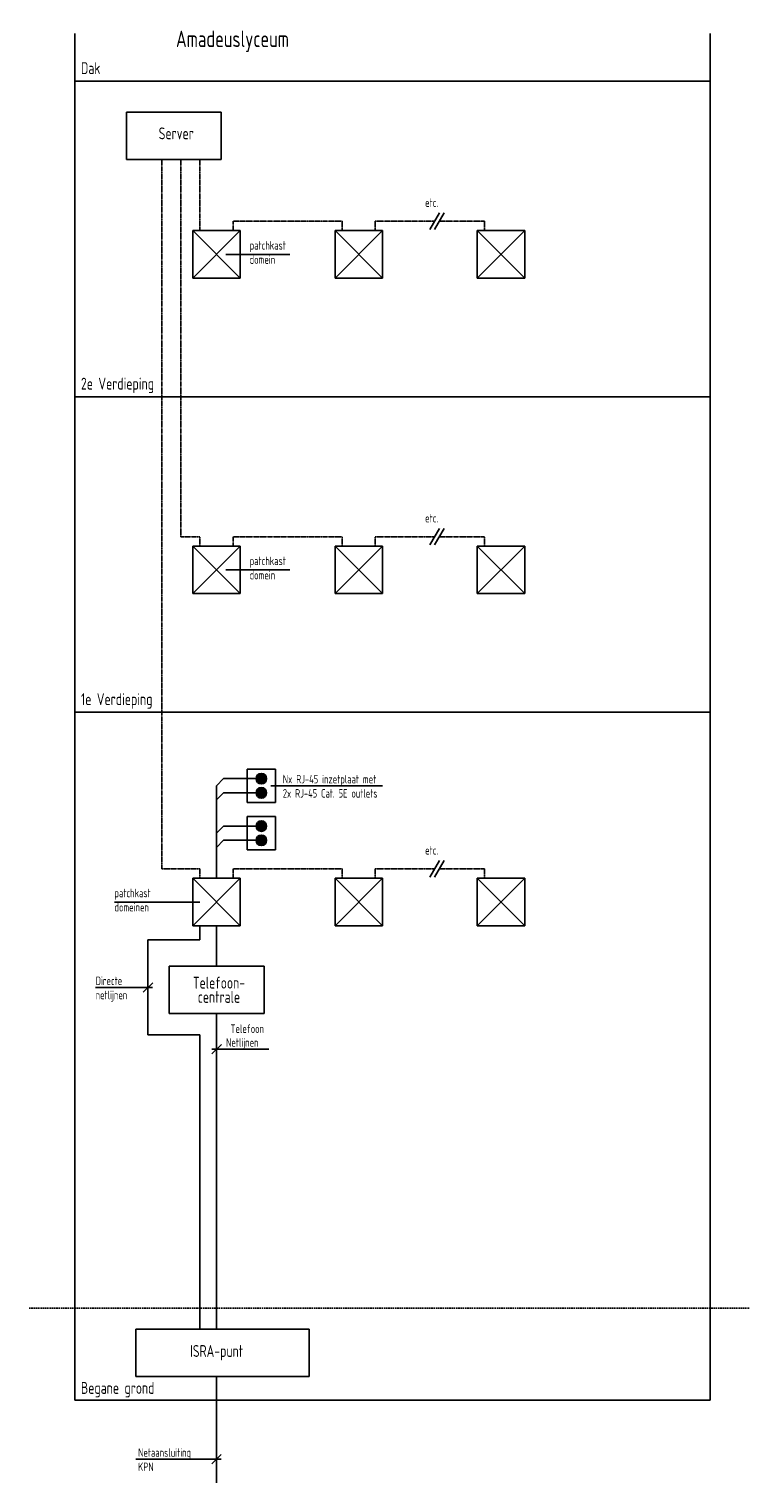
# Model space of a CAD drawing. Header units: millimetres. Extents: x -131870 to 63446, y -19823 to 125301.
# Tile 5 of 14: x -8666 to 6342, y -17853 to 12788. Entities that reach past the tile are written whole.
import ezdxf
from ezdxf.enums import TextEntityAlignment as Align

# ---------------------------------------------------------------- set-up
doc = ezdxf.new("R2010")
doc.units = ezdxf.units.MM
doc.header["$LTSCALE"] = 0.5
for name, pattern in [('CENTER2', [28.575, 19.05, -3.175, 3.175, -3.175]), ('HIDDEN', [9.525, 6.35, -3.175]), ('HIDDENX2', [19.05, 12.7, -6.35])]:
    doc.linetypes.add(name, pattern=pattern)
for name, color, linetype in [('035', 3, 'Continuous'), ('Bouwcontouren', 1, 'HIDDEN'), ('demarkatie', 7, 'CENTER2'), ('EL6222--', 3, 'Continuous'), ('EL6511--', 3, 'Continuous'), ('tekst-018', 1, 'Continuous'), ('TEKST-025', 2, 'Continuous'), ('tekst-035', 3, 'Continuous'), ('UTP-kabel', 3, 'Continuous')]:
    doc.layers.add(name, color=color, linetype=linetype)
doc.styles.add('SIMPLEX', font='isocp.shx')

msp = doc.modelspace()

# ---------------------------------------------------------------- linework, layer by layer
at = {"linetype": 'HIDDENX2'}
for p, q in [((-5866, 10040), (-5866, -4910)), ((-5466, 10040), (-5466, 2090)), ((-5066, 10040), (-5066, 8540)), ((-4366, 8540), (-4366, 8740)), ((-4366, 8740), (-2066, 8740)), ((-2066, 8740), (-2066, 8540)), ((-1366, 8740), (-1366, 8540)), ((-1366, 8740), (-116, 8740)), ((-16, 8740), (934, 8740)), ((934, 8740), (934, 8540)), ((-5466, 2090), (-5066, 2090)), ((-5066, 2090), (-5066, 1890)), ((-4366, 1890), (-4366, 2090)), ((-4366, 2090), (-2066, 2090)), ((-2066, 2090), (-2066, 1890)), ((-1366, 2090), (-1366, 1890)), ((-1366, 2090), (-116, 2090)), ((-16, 2090), (934, 2090)), ((934, 2090), (934, 1890)), ((-5866, -4910), (-5066, -4910)), ((-5066, -4910), (-5066, -5110)), ((-4366, -5110), (-4366, -4910)), ((-4366, -4910), (-2066, -4910)), ((-2066, -4910), (-2066, -5110)), ((-1366, -4910), (-1366, -5110)), ((-1366, -4910), (-116, -4910)), ((-16, -4910), (934, -4910)), ((934, -4910), (934, -5110))]:
    msp.add_line(p, q, dxfattribs=at)
at = {"linetype": 'Continuous'}
for p, q in [((-16, 8913), (-216, 8566)), ((84, 8913), (-116, 8566)), ((-16, 2263), (-216, 1916)), ((84, 2263), (-116, 1916)), ((-16, -4737), (-216, -5084)), ((84, -4737), (-116, -5084))]:
    msp.add_line(p, q, dxfattribs=at)
at = {"layer": '035', "ltscale": 5}
for p, q in [((-4613, 11040), (-6613, 11040)), ((-6613, 10040), (-6613, 11040)), ((-4613, 10040), (-4613, 11040)), ((-6613, 10040), (-4613, 10040)), ((-3713, -6960), (-5713, -6960)), ((-5713, -7960), (-5713, -6960)), ((-3713, -7960), (-3713, -6960)), ((-5713, -7960), (-3713, -7960)), ((-2763, -14610), (-6413, -14610)), ((-6413, -15610), (-6413, -14610)), ((-2763, -15610), (-2763, -14610)), ((-6413, -15610), (-2763, -15610))]:
    msp.add_line(p, q, dxfattribs=at)
at = {"layer": '035'}
for p, q in [((-4216, 8540), (-5216, 8540)), ((-5216, 8540), (-5216, 7540)), ((-4216, 8540), (-4216, 7540)), ((-1216, 8540), (-2216, 8540)), ((-2216, 8540), (-2216, 7540)), ((-1216, 8540), (-1216, 7540)), ((1784, 8540), (784, 8540)), ((784, 8540), (784, 7540)), ((1784, 8540), (1784, 7540)), ((-5216, 7540), (-4216, 7540)), ((-2216, 7540), (-1216, 7540)), ((784, 7540), (1784, 7540)), ((-4216, 1890), (-5216, 1890)), ((-5216, 1890), (-5216, 890)), ((-4216, 1890), (-4216, 890)), ((-1216, 1890), (-2216, 1890)), ((-2216, 1890), (-2216, 890)), ((-1216, 1890), (-1216, 890)), ((1784, 1890), (784, 1890)), ((784, 1890), (784, 890)), ((1784, 1890), (1784, 890)), ((-5216, 890), (-4216, 890)), ((-2216, 890), (-1216, 890)), ((784, 890), (1784, 890)), ((-4216, -5110), (-5216, -5110)), ((-5216, -5110), (-5216, -6110)), ((-4216, -5110), (-4216, -6110)), ((-1216, -5110), (-2216, -5110)), ((-2216, -5110), (-2216, -6110)), ((-1216, -5110), (-1216, -6110)), ((1784, -5110), (784, -5110)), ((784, -5110), (784, -6110)), ((1784, -5110), (1784, -6110)), ((-5216, -6110), (-4216, -6110)), ((-4713, -6110), (-4713, -6960)), ((-2216, -6110), (-1216, -6110)), ((784, -6110), (1784, -6110)), ((-6163, -6410), (-6163, -8410)), ((-4713, -7960), (-4713, -14610)), ((-4713, -15610), (-4713, -17853))]:
    msp.add_line(p, q, dxfattribs=at)
at = {"layer": 'Bouwcontouren', "linetype": 'HIDDEN', "ltscale": 10}
msp.add_line((-8666, -14173), (63084, -14173), dxfattribs=at)
at = {"layer": 'demarkatie'}
for p, q in [((-7704, 12696), (-7704, -16110)), ((5696, 12696), (5696, -16110)), ((-7704, 11690), (5696, 11690)), ((-7704, 5040), (5696, 5040)), ((-7704, -1610), (5696, -1610)), ((-7704, -16110), (5696, -16110))]:
    msp.add_line(p, q, dxfattribs=at)
at = {"layer": 'EL6222--'}
for p, q in [((-5216, 7540), (-4216, 8540)), ((-4216, 7540), (-5216, 8540)), ((-2216, 7540), (-1216, 8540)), ((-1216, 7540), (-2216, 8540)), ((784, 7540), (1784, 8540)), ((1784, 7540), (784, 8540)), ((-5216, 890), (-4216, 1890)), ((-4216, 890), (-5216, 1890)), ((-2216, 890), (-1216, 1890)), ((-1216, 890), (-2216, 1890)), ((784, 890), (1784, 1890)), ((1784, 890), (784, 1890)), ((-4069, -2810), (-4069, -3510)), ((-3469, -2810), (-4069, -2810)), ((-3469, -3510), (-3469, -2810)), ((-4069, -3510), (-3469, -3510)), ((-4069, -3810), (-4069, -4510)), ((-3469, -3810), (-4069, -3810)), ((-3469, -4510), (-3469, -3810)), ((-4069, -4510), (-3469, -4510)), ((-5216, -6110), (-4216, -5110)), ((-4216, -6110), (-5216, -5110)), ((-2216, -6110), (-1216, -5110)), ((-1216, -6110), (-2216, -5110)), ((784, -6110), (1784, -5110)), ((1784, -6110), (784, -5110)), ((-5063, -6410), (-5063, -6110)), ((-6163, -6410), (-5063, -6410)), ((-6163, -8410), (-5063, -8410)), ((-5063, -14610), (-5063, -8410))]:
    msp.add_line(p, q, dxfattribs=at)
at = {"layer": 'EL6511--', "const_width": 112}
for points in [[(-3769, -2954, 1), (-3769, -3067, 1)], [(-3769, -3254, 1), (-3769, -3367, 1)], [(-3769, -3954, 1), (-3769, -4067, 1)], [(-3769, -4254, 1), (-3769, -4367, 1)]]:
    msp.add_lwpolyline(points, format="xyb", close=True, dxfattribs=at)
at = {"layer": 'EL6511--'}
for centre in [(-3769, -3010), (-3769, -3310), (-3769, -4010), (-3769, -4310)]:
    msp.add_circle(centre, 112, dxfattribs=at)
at = {"layer": 'tekst-018'}
for p, q in [((-4516, 8040), (-3166, 8040)), ((-4516, 1390), (-3166, 1390)), ((-3566, -3160), (-1216, -3160)), ((-6866, -5610), (-5066, -5610)), ((-6260, -7510), (-6060, -7310)), ((-7263, -7410), (-6063, -7410)), ((-4813, -8710), (-3613, -8710)), ((-4810, -8810), (-4610, -8610)), ((-6416, -17353), (-4616, -17353)), ((-4813, -17453), (-4613, -17253))]:
    msp.add_line(p, q, dxfattribs=at)
at = {"layer": 'UTP-kabel'}
for p, q in [((-4716, -3160), (-4566, -3010)), ((-3769, -3010), (-4566, -3010)), ((-4716, -3160), (-4716, -5110)), ((-4716, -3460), (-4566, -3310)), ((-3769, -3310), (-4566, -3310)), ((-4716, -4160), (-4566, -4010)), ((-3769, -4010), (-4566, -4010)), ((-4716, -4460), (-4566, -4310)), ((-3769, -4310), (-4566, -4310))]:
    msp.add_line(p, q, dxfattribs=at)

# ---------------------------------------------------------------- texts
at = {"layer": 'tekst-018', "style": 'SIMPLEX', "width": 0.8}
for s, p in [('etc.', (-316, 9040)), ('patchkast', (-4016, 8140)), ('domein', (-4016, 7840)), ('etc.', (-316, 2390)), ('patchkast', (-4016, 1490)), ('domein', (-4016, 1190)), ('Nx RJ-45 inzetplaat met', (-3316, -3110)), ('2x RJ-45 Cat. 5E outlets', (-3316, -3410)), ('etc.', (-316, -4610)), ('patchkast', (-6866, -5510)), ('domeinen', (-6866, -5810)), ('Directe', (-7263, -7360)), ('netlijnen', (-7263, -7660)), ('Netlijnen', (-4513, -8660)), ('Netaansluiting', (-6366, -17303)), ('KPN', (-6366, -17603))]:
    msp.add_text(s, height=180, dxfattribs=at).set_placement(p)
msp.add_text('Telefoon', height=180, dxfattribs=at).set_placement((-3713, -8370), align=Align.RIGHT)
at = {"layer": 'TEKST-025', "style": 'SIMPLEX', "width": 0.8}
for s, p in [('Dak', (-7572, 11840)), ('2e Verdieping', (-7572, 5190)), ('1e Verdieping', (-7572, -1460)), ('Begane grond', (-7572, -15976))]:
    msp.add_text(s, height=250, dxfattribs=at).set_placement(p)
for s, p in [('Server', (-5563, 10590)), ('Telefoon-', (-4663, -7310)), ('centrale', (-4663, -7610)), ('ISRA-punt', (-4713, -15110))]:
    msp.add_text(s, height=250, dxfattribs=at).set_placement(p, align=Align.MIDDLE)
at = {"layer": 'tekst-035', "style": 'SIMPLEX', "width": 0.8}
msp.add_text('Amadeuslyceum', height=350, dxfattribs=at).set_placement((-4378, 12408), align=Align.CENTER)

doc.saveas('drawing.dxf')
